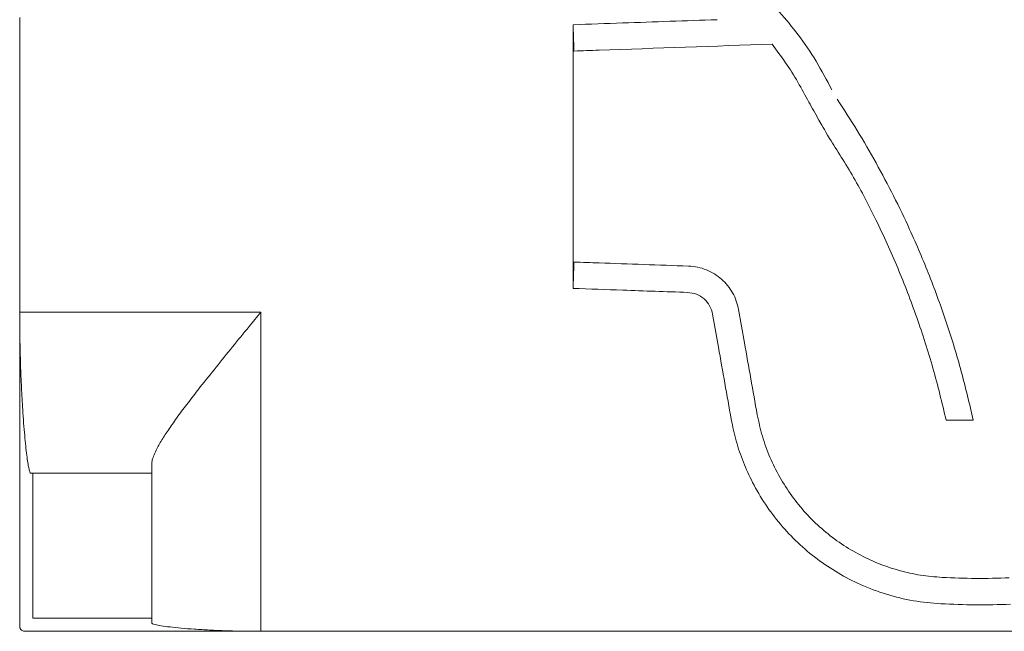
# Model space of a CAD drawing. Header units: millimetres. Extents: x 3780.828 to 3781.429, y 1874.468 to 1875.299.
# Tile 1 of 5: x 3780.828 to 3781.201, y 1874.468 to 1874.7. Entities that reach past the tile are written whole.
import ezdxf

# ---------------------------------------------------------------- set-up
doc = ezdxf.new("R2010")
doc.units = ezdxf.units.MM
doc.linetypes.add('SLD-Solid', pattern=[0])
doc.layers.add('SANINDUSA', color=3, linetype='Continuous')

msp = doc.modelspace()

# ---------------------------------------------------------------- linework, layer by layer
at = {"layer": 'SANINDUSA', "linetype": 'SLD-Solid', "lineweight": 15}
for p, q in [((3780.82825, 1874.70075), (3780.82825, 1874.65075)), ((3781.0379, 1874.69801), (3781.0379, 1874.59802)), ((3780.82825, 1874.65075), (3780.82825, 1874.64566)), ((3780.82825, 1874.58906), (3780.82825, 1874.64566)), ((3780.82825, 1874.58906), (3780.91965, 1874.58906)), ((3780.91965, 1874.58906), (3780.91965, 1874.46802)), ((3781.10061, 1874.58999), (3781.10283, 1874.57743)), ((3781.09077, 1874.58825), (3781.09298, 1874.5757)), ((3781.17928, 1874.54804), (3781.18952, 1874.54804)), ((3780.87825, 1874.53131), (3780.87825, 1874.52802)), ((3780.87825, 1874.52802), (3780.83325, 1874.52802)), ((3780.87825, 1874.47302), (3780.87825, 1874.52802)), ((3780.91965, 1874.46802), (3780.93987, 1874.46802)), ((3780.93987, 1874.46802), (3780.94504, 1874.46802)), ((3780.94504, 1874.46802), (3780.99504, 1874.46802)), ((3780.99504, 1874.46802), (3780.99987, 1874.46802)), ((3780.99987, 1874.46802), (3781.03854, 1874.46802)), ((3781.03854, 1874.46802), (3781.04371, 1874.46802)), ((3781.04371, 1874.46802), (3781.09371, 1874.46802)), ((3781.09371, 1874.46802), (3781.09853, 1874.46802)), ((3781.09853, 1874.46802), (3781.14008, 1874.46802)), ((3781.14008, 1874.46802), (3781.14525, 1874.46802)), ((3781.14525, 1874.46802), (3781.19525, 1874.46802)), ((3781.19525, 1874.46802), (3781.20007, 1874.46802)), ((3781.20007, 1874.46802), (3781.22141, 1874.46802))]:
    msp.add_line(p, q, dxfattribs=at)
for major_axis, end_param in [((-0.1108, 0.6284), 1.614243), ((-0.1385, 0.7855), 1.605549)]:
    msp.add_ellipse((3781.14222, 1874.58438), major_axis=major_axis, ratio=0.062687, start_param=1.570796, end_param=end_param, dxfattribs=at)
for points, knots in [([(3781.03853, 1874.80303), (3781.03888, 1874.80023), (3781.03958, 1874.79465), (3781.04154, 1874.78633), (3781.04418, 1874.77813), (3781.04752, 1874.77023), (3781.05146, 1874.76276), (3781.05597, 1874.75568), (3781.06111, 1874.74894), (3781.06666, 1874.74283), (3781.07248, 1874.7374), (3781.07848, 1874.73254), (3781.08497, 1874.72829), (3781.09245, 1874.72368), (3781.10034, 1874.71788), (3781.10856, 1874.71076), (3781.11623, 1874.70289), (3781.12349, 1874.69402), (3781.13022, 1874.68422), (3781.13402, 1874.67697), (3781.13592, 1874.67332)], [0, 0, 0, 0, 0.050516, 0.101032, 0.153067, 0.205102, 0.254811, 0.304519, 0.355668, 0.406817, 0.452639, 0.49846, 0.545126, 0.591829, 0.656232, 0.720635, 0.786909, 0.853182, 0.926261, 1, 1, 1, 1]), ([(3781.0379, 1874.69801), (3781.04416, 1874.69823), (3781.06235, 1874.69887), (3781.08054, 1874.6995), (3781.09247, 1874.69992)], [0, 0, 0, 0, 0.344218, 1, 1, 1, 1]), ([(3781.03825, 1874.68802), (3781.04142, 1874.68813), (3781.06642, 1874.689), (3781.09143, 1874.68987), (3781.11327, 1874.69064)], [0, 0, 0, 0, 0.126696, 1, 1, 1, 1]), ([(3781.11327, 1874.69064), (3781.11502, 1874.68832), (3781.11853, 1874.68369), (3781.12317, 1874.67624), (3781.1273, 1874.66842), (3781.13047, 1874.66294), (3781.13292, 1874.65848), (3781.13511, 1874.65481)], [0, 0, 0, 0, 0.212493, 0.424986, 0.642167, 0.859348, 1, 1, 1, 1]), ([(3781.18952, 1874.54804), (3781.18807, 1874.55423), (3781.18516, 1874.56663), (3781.17956, 1874.58489), (3781.17305, 1874.60286), (3781.16622, 1874.61892), (3781.15939, 1874.63315), (3781.15275, 1874.64565), (3781.14565, 1874.65792), (3781.14049, 1874.66586), (3781.13792, 1874.66984)], [0, 0, 0, 0, 0.143359, 0.287127, 0.430486, 0.574253, 0.680356, 0.786458, 0.893229, 1, 1, 1, 1]), ([(3781.13511, 1874.65481), (3781.13781, 1874.65048), (3781.14449, 1874.64016), (3781.15307, 1874.62352), (3781.16107, 1874.60585), (3781.16827, 1874.58706), (3781.17449, 1874.56779), (3781.17768, 1874.55463), (3781.17928, 1874.54804)], [0, 0, 0, 0, 0.154413, 0.309243, 0.480483, 0.652293, 0.82585, 1, 1, 1, 1]), ([(3781.08162, 1874.6065), (3781.07033, 1874.6069), (3781.05587, 1874.6074), (3781.04142, 1874.60791), (3781.03825, 1874.60802)], [0, 0, 0, 0, 0.780808, 1, 1, 1, 1]), ([(3781.10061, 1874.58999), (3781.10036, 1874.59109), (3781.09986, 1874.59328), (3781.09843, 1874.59636), (3781.09654, 1874.59916), (3781.09419, 1874.6016), (3781.09147, 1874.60362), (3781.08841, 1874.60516), (3781.0851, 1874.6062), (3781.08278, 1874.6064), (3781.08162, 1874.6065)], [0, 0, 0, 0, 0.123912, 0.247825, 0.371737, 0.49565, 0.619562, 0.743475, 0.871737, 1, 1, 1, 1]), ([(3781.08127, 1874.59651), (3781.07309, 1874.5968), (3781.05864, 1874.5973), (3781.04418, 1874.5978), (3781.0379, 1874.59802)], [0, 0, 0, 0, 0.565508, 1, 1, 1, 1]), ([(3781.09077, 1874.58825), (3781.09046, 1874.58934), (3781.08985, 1874.59152), (3781.08764, 1874.59415), (3781.08471, 1874.59604), (3781.08243, 1874.59635), (3781.08127, 1874.59651)], [0, 0, 0, 0, 0.247841, 0.495681, 0.743522, 1, 1, 1, 1]), ([(3780.82825, 1874.52802), (3780.82825, 1874.53301), (3780.82825, 1874.55336), (3780.82825, 1874.57371), (3780.82825, 1874.58906)], [0, 0, 0, 0, 0.2455781, 1, 1, 1, 1]), ([(3780.8324, 1874.52802), (3780.83231, 1874.52809), (3780.83212, 1874.52824), (3780.83179, 1874.52943), (3780.83143, 1874.5313), (3780.83104, 1874.53391), (3780.83064, 1874.53721), (3780.83024, 1874.54114), (3780.82985, 1874.54569), (3780.82947, 1874.55077), (3780.82913, 1874.55632), (3780.82883, 1874.56228), (3780.82858, 1874.56856), (3780.8284, 1874.57517), (3780.82827, 1874.58204), (3780.82826, 1874.58672), (3780.82825, 1874.58906)], [0, 0, 0, 0, 0.071022, 0.142272, 0.213295, 0.284312, 0.355554, 0.426571, 0.49768, 0.569017, 0.640124, 0.710993, 0.78209, 0.852957, 0.926478, 1, 1, 1, 1]), ([(3780.87825, 1874.53131), (3780.8783, 1874.53185), (3780.87839, 1874.53293), (3780.87911, 1874.53495), (3780.88035, 1874.53759), (3780.88234, 1874.54101), (3780.8852, 1874.54535), (3780.88862, 1874.55013), (3780.89249, 1874.55529), (3780.89715, 1874.56128), (3780.9026, 1874.56813), (3780.90882, 1874.57581), (3780.91453, 1874.5828), (3780.91814, 1874.58722), (3780.91964, 1874.58905), (3780.91965, 1874.58906)], [0, 0, 0, 0, 0.053183, 0.106589, 0.159834, 0.238996, 0.318225, 0.402781, 0.487656, 0.572344, 0.687588, 0.803242, 0.9186, 0.999437, 1, 1, 1, 1]), ([(3781.09782, 1874.54841), (3781.0984, 1874.54565), (3781.09955, 1874.54013), (3781.10231, 1874.53211), (3781.10594, 1874.52406), (3781.11062, 1874.51613), (3781.11636, 1874.50848), (3781.12292, 1874.50151), (3781.13024, 1874.49534), (3781.1382, 1874.49001), (3781.14698, 1874.48545), (3781.15654, 1874.4819), (3781.16677, 1874.47936), (3781.17375, 1874.47875), (3781.17724, 1874.47845)], [0, 0, 0, 0, 0.073993, 0.1481708, 0.2221641, 0.3057123, 0.3895264, 0.4730748, 0.5566884, 0.6405684, 0.7241821, 0.8160036, 0.9081787, 1, 1, 1, 1]), ([(3781.10768, 1874.55015), (3781.10827, 1874.5474), (3781.10944, 1874.5419), (3781.11236, 1874.53397), (3781.11607, 1874.52639), (3781.12064, 1874.51929), (3781.12597, 1874.51275), (3781.13199, 1874.50683), (3781.13866, 1874.50164), (3781.14586, 1874.49721), (3781.15346, 1874.49364), (3781.16137, 1874.49098), (3781.16947, 1874.48914), (3781.17498, 1874.48868), (3781.17773, 1874.48845)], [0, 0, 0, 0, 0.0835751, 0.1674169, 0.2509925, 0.3345747, 0.4184228, 0.5020053, 0.5856846, 0.6696303, 0.7533096, 0.8354558, 0.917854, 1, 1, 1, 1]), ([(3780.8324, 1874.52802), (3780.83265, 1874.52802), (3780.83314, 1874.52802), (3780.83321, 1874.52802), (3780.83325, 1874.52802)], [0, 0, 0, 0, 0.499862, 1, 1, 1, 1]), ([(3780.83325, 1874.52802), (3780.83325, 1874.5195), (3780.83325, 1874.50117), (3780.83325, 1874.48284), (3780.83325, 1874.47302)], [0, 0, 0, 0, 0.464442, 1, 1, 1, 1]), ([(3781.17773, 1874.48845), (3781.18197, 1874.48828), (3781.19044, 1874.48794), (3781.19893, 1874.48817), (3781.20317, 1874.48829)], [0, 0, 0, 0, 0.499503, 1, 1, 1, 1]), ([(3781.17724, 1874.47845), (3781.18162, 1874.47827), (3781.1904, 1874.47792), (3781.19918, 1874.47816), (3781.20357, 1874.47828)], [0, 0, 0, 0, 0.4995037, 1, 1, 1, 1]), ([(3780.83325, 1874.47302), (3780.83926, 1874.47302), (3780.85294, 1874.47302), (3780.86794, 1874.47302), (3780.87693, 1874.47302), (3780.87825, 1874.47302)], [0, 0, 0, 0, 0.400902, 0.911994, 1, 1, 1, 1]), ([(3780.87825, 1874.47302), (3780.87825, 1874.47294), (3780.87825, 1874.47279), (3780.87825, 1874.47174), (3780.87825, 1874.47122)], [0, 0, 0, 0, 0.500139, 1, 1, 1, 1]), ([(3780.82884, 1874.4686), (3780.82882, 1874.46862), (3780.82875, 1874.46869), (3780.82863, 1874.46883), (3780.8285, 1874.46903), (3780.82842, 1874.46921), (3780.82836, 1874.46936), (3780.82832, 1874.46949), (3780.82829, 1874.46961), (3780.82827, 1874.46972), (3780.82826, 1874.46983), (3780.82825, 1874.46991), (3780.82825, 1874.46998), (3780.82825, 1874.47001), (3780.82825, 1874.47002)], [0, 0, 0, 0, 0.080478, 0.376596, 0.576265, 0.711264, 0.802895, 0.865447, 0.908521, 0.949193, 0.97029, 0.985373, 0.995963, 1, 1, 1, 1]), ([(3780.91965, 1874.46802), (3780.91741, 1874.46803), (3780.91292, 1874.46805), (3780.90634, 1874.46822), (3780.9001, 1874.46848), (3780.89436, 1874.46882), (3780.88931, 1874.46922), (3780.88504, 1874.46966), (3780.88172, 1874.47012), (3780.8796, 1874.47054), (3780.87845, 1874.47091), (3780.87832, 1874.47112), (3780.87825, 1874.47122)], [0, 0, 0, 0, 0.10435, 0.208701, 0.313033, 0.417368, 0.522061, 0.626757, 0.732028, 0.8373, 0.91865, 1, 1, 1, 1]), ([(3780.83025, 1874.46802), (3780.83023, 1874.46802), (3780.83017, 1874.46802), (3780.83007, 1874.46802), (3780.82989, 1874.46805), (3780.82946, 1874.46815), (3780.82914, 1874.46834), (3780.82894, 1874.46851), (3780.82884, 1874.4686)], [0, 0, 0, 0, 0.01125, 0.025118, 0.050246, 0.135869, 0.543485, 1, 1, 1, 1]), ([(3780.87825, 1874.46802), (3780.88242, 1874.46802), (3780.89622, 1874.46802), (3780.91001, 1874.46802), (3780.91965, 1874.46802)], [0, 0, 0, 0, 0.301963, 1, 1, 1, 1])]:
    msp.add_open_spline(points, degree=3, knots=knots, dxfattribs=at)
for points in [[(3781.0379, 1874.69801), (3781.03825, 1874.68802)], [(3781.03825, 1874.60802), (3781.0379, 1874.59802)], [(3780.82825, 1874.52802), (3780.82825, 1874.47002)], [(3780.83025, 1874.46802), (3780.87825, 1874.46802)]]:
    msp.add_open_spline(points, degree=1, dxfattribs=at)

doc.saveas('drawing.dxf')
